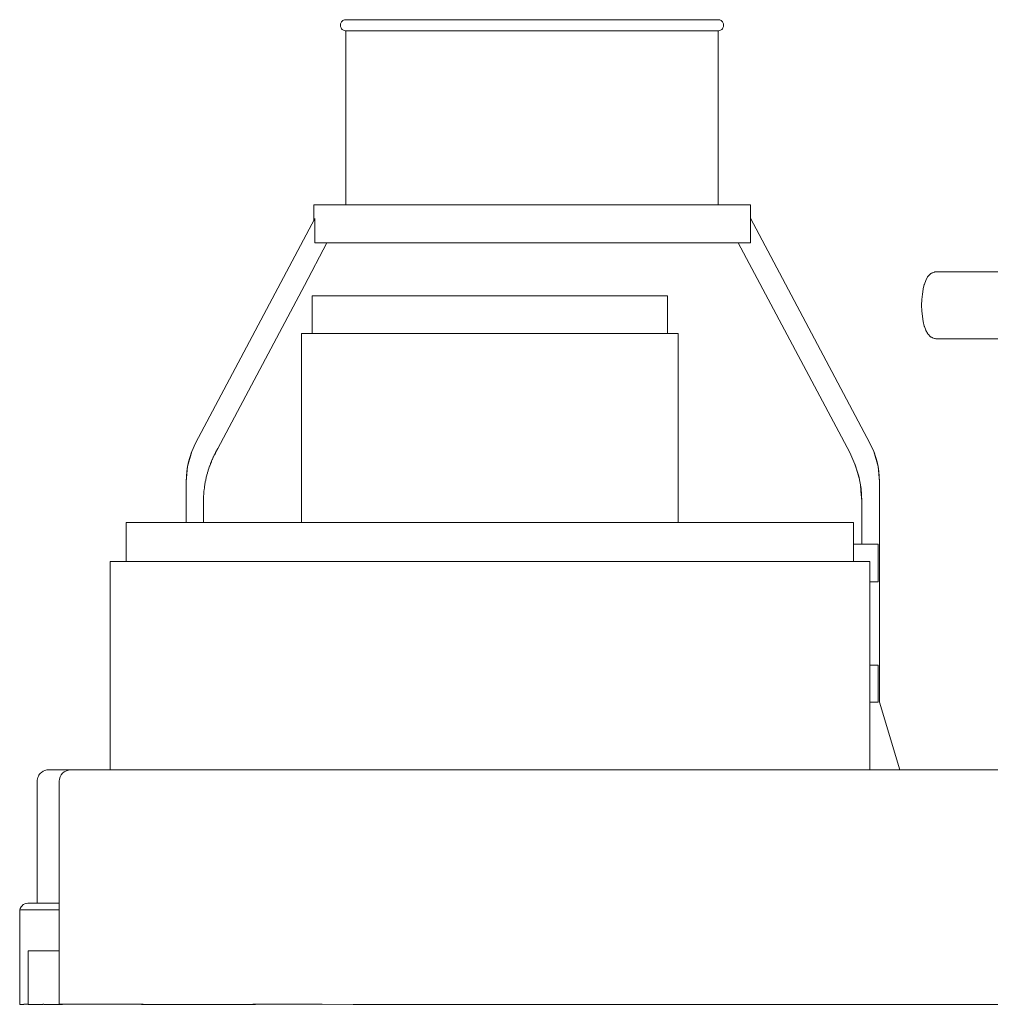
# Model space of a CAD drawing. Header units: millimetres. Extents: x -177 to 250, y 247 to 642.
# Tile 2 of 4: x -156 to -27, y 503 to 634. Entities that reach past the tile are written whole.
import ezdxf

# ---------------------------------------------------------------- set-up
doc = ezdxf.new("R2010")
doc.units = ezdxf.units.MM
doc.header["$MEASUREMENT"] = 0
doc.layers.add('material 1', color=7, linetype='Continuous')

msp = doc.modelspace()

# ---------------------------------------------------------------- linework, layer by layer
at = {"layer": 'material 1', "color": 7, "linetype": 'Continuous', "lineweight": 0}
for p, q in [((-113.16, 633.18), (-113.14, 633.29)), ((-113.16, 633.07), (-113.16, 633.18)), ((-113.14, 632.96), (-113.16, 633.07)), ((-113.14, 633.29), (-113.11, 633.39)), ((-113.11, 632.86), (-113.14, 632.96)), ((-113.11, 633.39), (-113.06, 633.49)), ((-113.06, 632.76), (-113.11, 632.86)), ((-113.06, 633.49), (-113, 633.58)), ((-113, 632.66), (-113.06, 632.76)), ((-113, 633.58), (-112.92, 633.66)), ((-112.92, 633.66), (-112.84, 633.73)), ((-112.84, 633.73), (-112.75, 633.79)), ((-112.75, 633.79), (-112.64, 633.83)), ((-112.64, 633.83), (-112.54, 633.85)), ((-112.54, 633.85), (-112.43, 633.86)), ((-111.95, 633.86), (-112.43, 633.86)), ((-110.55, 633.86), (-111.95, 633.86)), ((-108.27, 633.86), (-110.55, 633.86)), ((-105.2, 633.86), (-108.27, 633.86)), ((-101.46, 633.86), (-105.2, 633.86)), ((-97.2, 633.86), (-101.46, 633.86)), ((-92.57, 633.86), (-97.2, 633.86)), ((-87.76, 633.86), (-92.57, 633.86)), ((-82.95, 633.86), (-87.76, 633.86)), ((-78.32, 633.86), (-82.95, 633.86)), ((-74.06, 633.86), (-78.32, 633.86)), ((-70.32, 633.86), (-74.06, 633.86)), ((-67.25, 633.86), (-70.32, 633.86)), ((-64.97, 633.86), (-67.25, 633.86)), ((-63.57, 633.86), (-64.97, 633.86)), ((-63.1, 633.86), (-63.57, 633.86)), ((-62.99, 633.85), (-63.1, 633.86)), ((-62.88, 633.83), (-62.99, 633.85)), ((-62.78, 633.79), (-62.88, 633.83)), ((-62.68, 633.73), (-62.78, 633.79)), ((-62.6, 633.66), (-62.68, 633.73)), ((-62.52, 633.58), (-62.6, 633.66)), ((-62.46, 633.49), (-62.52, 633.58)), ((-62.52, 632.66), (-62.46, 632.76)), ((-62.41, 633.39), (-62.46, 633.49)), ((-62.46, 632.76), (-62.41, 632.86)), ((-62.38, 633.29), (-62.41, 633.39)), ((-62.41, 632.86), (-62.38, 632.96)), ((-62.36, 633.18), (-62.38, 633.29)), ((-62.38, 632.96), (-62.36, 633.07)), ((-62.36, 633.07), (-62.36, 633.18)), ((-112.92, 632.58), (-113, 632.66)), ((-112.84, 632.52), (-112.92, 632.58)), ((-112.75, 632.46), (-112.84, 632.52)), ((-112.64, 632.42), (-112.75, 632.46)), ((-112.54, 632.4), (-112.64, 632.42)), ((-112.43, 632.39), (-112.54, 632.4)), ((-112.43, 609.31), (-112.43, 632.39)), ((-112.43, 632.39), (-111.95, 632.39)), ((-111.95, 632.39), (-110.55, 632.39)), ((-110.55, 632.39), (-108.27, 632.39)), ((-108.27, 632.39), (-105.2, 632.39)), ((-105.2, 632.39), (-101.46, 632.39)), ((-101.46, 632.39), (-97.2, 632.39)), ((-97.2, 632.39), (-92.57, 632.39)), ((-92.57, 632.39), (-87.76, 632.39)), ((-87.76, 632.39), (-82.95, 632.39)), ((-82.95, 632.39), (-78.32, 632.39)), ((-78.32, 632.39), (-74.06, 632.39)), ((-74.06, 632.39), (-70.32, 632.39)), ((-70.32, 632.39), (-70.32, 632.39)), ((-70.32, 632.39), (-67.25, 632.39)), ((-67.25, 632.39), (-67.25, 632.39)), ((-67.25, 632.39), (-64.97, 632.39)), ((-64.97, 632.39), (-64.97, 632.39)), ((-64.97, 632.39), (-63.57, 632.39)), ((-63.57, 632.39), (-63.57, 632.39)), ((-63.57, 632.39), (-63.1, 632.39)), ((-63.1, 632.39), (-62.99, 632.4)), ((-63.1, 609.31), (-63.1, 632.39)), ((-62.99, 632.4), (-62.88, 632.42)), ((-62.88, 632.42), (-62.78, 632.46)), ((-62.78, 632.46), (-62.68, 632.52)), ((-62.68, 632.52), (-62.6, 632.58)), ((-62.6, 632.58), (-62.52, 632.66)), ((-116.7, 607.2), (-116.7, 609.31)), ((-116.7, 609.31), (-116.15, 609.31)), ((-116.15, 609.31), (-114.5, 609.31)), ((-114.5, 609.31), (-111.83, 609.31)), ((-111.83, 609.31), (-108.23, 609.31)), ((-108.23, 609.31), (-103.84, 609.31)), ((-103.84, 609.31), (-98.84, 609.31)), ((-98.84, 609.31), (-93.41, 609.31)), ((-93.41, 609.31), (-87.76, 609.31)), ((-87.76, 609.31), (-82.12, 609.31)), ((-82.12, 609.31), (-76.69, 609.31)), ((-76.69, 609.31), (-71.68, 609.31)), ((-71.68, 609.31), (-67.3, 609.31)), ((-67.3, 609.31), (-63.7, 609.31)), ((-63.7, 609.31), (-61.02, 609.31)), ((-61.02, 609.31), (-59.38, 609.31)), ((-59.38, 609.31), (-58.82, 609.31)), ((-58.82, 607.56), (-58.82, 609.31)), ((-132.36, 577.75), (-116.54, 607.5)), ((-58.82, 604.28), (-58.82, 607.56)), ((-58.82, 607.56), (-42.97, 577.75)), ((-116.54, 604.28), (-116.15, 604.28)), ((-116.15, 604.28), (-114.5, 604.28)), ((-114.5, 604.28), (-111.83, 604.28)), ((-111.83, 604.28), (-108.23, 604.28)), ((-108.23, 604.28), (-103.84, 604.28)), ((-103.84, 604.28), (-98.84, 604.28)), ((-98.84, 604.28), (-93.41, 604.28)), ((-93.41, 604.28), (-87.76, 604.28)), ((-87.76, 604.28), (-82.12, 604.28)), ((-82.12, 604.28), (-76.69, 604.28)), ((-76.69, 604.28), (-71.68, 604.28)), ((-71.68, 604.28), (-67.3, 604.28)), ((-67.3, 604.28), (-63.7, 604.28)), ((-63.7, 604.28), (-61.02, 604.28)), ((-61.02, 604.28), (-59.38, 604.28)), ((-45.65, 576.5), (-60.42, 604.28)), ((-59.38, 604.28), (-58.98, 604.28)), ((-58.98, 604.28), (-58.82, 604.28)), ((-34.98, 600.15), (-35.21, 599.91)), ((-34.98, 600.15), (-34.94, 600.19)), ((-34.94, 600.19), (-34.89, 600.22)), ((-34.89, 600.22), (-34.84, 600.25)), ((-34.84, 600.25), (-34.78, 600.28)), ((-34.78, 600.28), (-34.73, 600.31)), ((-34.73, 600.31), (-34.67, 600.33)), ((-34.42, 600.41), (-34.67, 600.33)), ((-34.42, 600.41), (-34.36, 600.43)), ((-34.36, 600.43), (-34.3, 600.44)), ((-34.3, 600.44), (-34.24, 600.44)), ((-34.24, 600.44), (-34.18, 600.45)), ((-34.18, 600.45), (-19.85, 600.46)), ((-35.77, 598.78), (-35.75, 598.82)), ((-35.57, 599.31), (-35.75, 598.82)), ((-35.57, 599.31), (-35.55, 599.35)), ((-35.35, 599.73), (-35.55, 599.35)), ((-35.35, 599.73), (-35.32, 599.77)), ((-35.32, 599.77), (-35.29, 599.82)), ((-35.29, 599.82), (-35.25, 599.87)), ((-35.25, 599.87), (-35.21, 599.91)), ((-36.02, 597.49), (-36.08, 596.77)), ((-35.92, 598.15), (-36.02, 597.49)), ((-35.92, 598.15), (-35.91, 598.18)), ((-35.77, 598.78), (-35.91, 598.18)), ((-116.91, 597.26), (-116.52, 597.26)), ((-116.91, 597.26), (-116.91, 592.26)), ((-116.52, 597.26), (-115.26, 597.26)), ((-115.26, 597.26), (-114.28, 597.26)), ((-114.28, 597.26), (-113.07, 597.26)), ((-113.07, 597.26), (-111.64, 597.26)), ((-111.64, 597.26), (-110.01, 597.26)), ((-110.01, 597.26), (-108.2, 597.26)), ((-108.2, 597.26), (-106.24, 597.26)), ((-106.24, 597.26), (-104.17, 597.26)), ((-104.17, 597.26), (-102.02, 597.26)), ((-102.02, 597.26), (-97.64, 597.26)), ((-97.64, 597.26), (-93.35, 597.26)), ((-93.35, 597.26), (-89.07, 597.26)), ((-89.07, 597.26), (-84.68, 597.26)), ((-84.68, 597.26), (-82.53, 597.26)), ((-82.53, 597.26), (-80.46, 597.26)), ((-80.46, 597.26), (-78.5, 597.26)), ((-78.5, 597.26), (-76.7, 597.26)), ((-76.7, 597.26), (-75.06, 597.26)), ((-75.06, 597.26), (-73.64, 597.26)), ((-73.64, 597.26), (-72.43, 597.26)), ((-72.43, 597.26), (-71.45, 597.26)), ((-71.45, 597.26), (-70.19, 597.26)), ((-70.19, 597.26), (-69.8, 597.26)), ((-69.8, 592.26), (-69.8, 597.26)), ((-36.08, 596.77), (-36.11, 596.02)), ((-36.08, 596.76), (-36.11, 596.02)), ((-36.08, 596.76), (-36.08, 596.77)), ((-36.11, 596.02), (-36.11, 596.02)), ((-36.08, 595.28), (-36.11, 596.01)), ((-36.08, 595.28), (-36.08, 595.27)), ((-36.08, 595.27), (-36.08, 595.27)), ((-36.08, 595.27), (-36.02, 594.55)), ((-36.02, 594.55), (-35.92, 593.89)), ((-35.92, 593.89), (-35.91, 593.85)), ((-35.91, 593.85), (-35.77, 593.26)), ((-118.31, 592.26), (-117.9, 592.26)), ((-118.31, 567.26), (-118.31, 592.26)), ((-117.9, 592.26), (-117.35, 592.26)), ((-117.35, 592.26), (-116.56, 592.26)), ((-116.56, 592.26), (-115.53, 592.26)), ((-115.53, 592.26), (-114.25, 592.26)), ((-114.25, 592.26), (-112.73, 592.26)), ((-112.73, 592.26), (-111, 592.26)), ((-111, 592.26), (-109.09, 592.26)), ((-109.09, 592.26), (-107.01, 592.26)), ((-107.01, 592.26), (-104.82, 592.26)), ((-104.82, 592.26), (-102.54, 592.26)), ((-102.54, 592.26), (-100.22, 592.26)), ((-100.22, 592.26), (-97.89, 592.26)), ((-97.89, 592.26), (-93.35, 592.26)), ((-93.35, 592.26), (-88.81, 592.26)), ((-88.81, 592.26), (-86.48, 592.26)), ((-86.48, 592.26), (-84.16, 592.26)), ((-84.16, 592.26), (-81.89, 592.26)), ((-81.89, 592.26), (-79.69, 592.26)), ((-79.69, 592.26), (-77.62, 592.26)), ((-77.62, 592.26), (-75.7, 592.26)), ((-75.7, 592.26), (-73.97, 592.26)), ((-73.97, 592.26), (-72.46, 592.26)), ((-72.46, 592.26), (-71.18, 592.26)), ((-71.18, 592.26), (-70.14, 592.26)), ((-70.14, 592.26), (-69.35, 592.26)), ((-69.35, 592.26), (-68.81, 592.26)), ((-68.81, 592.26), (-68.39, 592.26)), ((-68.39, 592.26), (-68.39, 567.26)), ((-35.77, 593.26), (-35.75, 593.22)), ((-35.75, 593.22), (-35.57, 592.73)), ((-35.57, 592.73), (-35.55, 592.68)), ((-35.55, 592.68), (-35.35, 592.31)), ((-35.35, 592.31), (-35.32, 592.26)), ((-35.32, 592.26), (-35.29, 592.22)), ((-35.29, 592.22), (-35.25, 592.17)), ((-35.25, 592.17), (-35.21, 592.13)), ((-35.21, 592.13), (-34.98, 591.89)), ((-34.98, 591.89), (-34.94, 591.85)), ((-34.94, 591.85), (-34.89, 591.82)), ((-34.89, 591.82), (-34.84, 591.78)), ((-34.84, 591.78), (-34.78, 591.76)), ((-34.78, 591.76), (-34.73, 591.73)), ((-34.73, 591.73), (-34.67, 591.71)), ((-34.67, 591.71), (-34.42, 591.63)), ((-34.42, 591.63), (-34.36, 591.61)), ((-34.36, 591.61), (-34.3, 591.6)), ((-34.3, 591.6), (-34.24, 591.59)), ((-34.24, 591.59), (-34.18, 591.59)), ((-34.18, 591.59), (-19.85, 591.58)), ((-133.44, 574.64), (-132.87, 576.66)), ((-132.87, 576.66), (-132.9, 576.56)), ((-132.87, 576.66), (-132.36, 577.75)), ((-42.97, 577.75), (-42.46, 576.66)), ((-42.46, 576.66), (-42.42, 576.56)), ((-42.46, 576.66), (-41.88, 574.64)), ((-132.9, 576.56), (-133.3, 575.29)), ((-132.9, 576.56), (-132.9, 576.56)), ((-44.96, 574.99), (-45.65, 576.5)), ((-42.42, 576.56), (-42.42, 576.56)), ((-42.02, 575.29), (-42.42, 576.56)), ((-133.62, 572.67), (-133.44, 574.64)), ((-133.44, 574.64), (-133.54, 573.99)), ((-133.44, 574.64), (-133.3, 575.29)), ((-133.3, 575.29), (-133.3, 575.29)), ((-44.46, 573.39), (-44.96, 574.99)), ((-41.88, 574.64), (-42.02, 575.29)), ((-42.02, 575.29), (-42.02, 575.29)), ((-41.88, 574.64), (-41.78, 573.99)), ((-41.88, 574.64), (-41.7, 572.67)), ((-133.62, 572.67), (-133.54, 573.99)), ((-133.54, 573.99), (-133.54, 573.99)), ((-44.46, 573.39), (-44.46, 573.39)), ((-44.15, 571.74), (-44.46, 573.39)), ((-41.78, 573.99), (-41.7, 572.67)), ((-41.78, 573.99), (-41.78, 573.99)), ((-133.62, 567.26), (-133.62, 572.67)), ((-44.15, 571.74), (-44.15, 571.74)), ((-44.05, 570.08), (-44.15, 571.74)), ((-41.7, 572.67), (-41.7, 543.45)), ((-44.05, 570.08), (-44.13, 570.95)), ((-44.05, 564.38), (-44.05, 570.08)), ((-141.57, 567.26), (-141.38, 567.26)), ((-141.57, 567.26), (-141.57, 562.08)), ((-141.38, 567.26), (-140.77, 567.26)), ((-140.77, 567.26), (-139.71, 567.26)), ((-139.71, 567.26), (-138.19, 567.26)), ((-138.19, 567.26), (-136.19, 567.26)), ((-136.19, 567.26), (-133.71, 567.26)), ((-133.71, 567.26), (-130.79, 567.26)), ((-130.79, 567.26), (-127.45, 567.26)), ((-127.45, 567.26), (-123.75, 567.26)), ((-123.75, 567.26), (-119.74, 567.26)), ((-119.74, 567.26), (-115.5, 567.26)), ((-115.5, 567.26), (-111.1, 567.26)), ((-111.1, 567.26), (-106.62, 567.26)), ((-106.62, 567.26), (-102.13, 567.26)), ((-102.13, 567.26), (-97.69, 567.26)), ((-97.69, 567.26), (-93.35, 567.26)), ((-93.35, 567.26), (-89.02, 567.26)), ((-89.02, 567.26), (-84.58, 567.26)), ((-84.58, 567.26), (-80.08, 567.26)), ((-80.08, 567.26), (-75.6, 567.26)), ((-75.6, 567.26), (-71.2, 567.26)), ((-71.2, 567.26), (-66.97, 567.26)), ((-66.97, 567.26), (-62.96, 567.26)), ((-62.96, 567.26), (-59.25, 567.26)), ((-59.25, 567.26), (-55.92, 567.26)), ((-55.92, 567.26), (-52.99, 567.26)), ((-52.99, 567.26), (-50.52, 567.26)), ((-50.52, 567.26), (-48.52, 567.26)), ((-48.52, 567.26), (-46.99, 567.26)), ((-46.99, 567.26), (-45.94, 567.26)), ((-45.94, 567.26), (-45.33, 567.26)), ((-45.33, 567.26), (-45.13, 567.26)), ((-45.13, 562.08), (-45.13, 567.26)), ((-45.13, 564.38), (-42.59, 564.38)), ((-42.59, 564.38), (-41.87, 564.38)), ((-143.7, 562.08), (-143.5, 562.08)), ((-143.7, 534.47), (-143.7, 562.08)), ((-143.5, 562.08), (-142.86, 562.08)), ((-142.86, 562.08), (-141.76, 562.08)), ((-141.76, 562.08), (-140.17, 562.08)), ((-140.17, 562.08), (-138.08, 562.08)), ((-138.08, 562.08), (-135.49, 562.08)), ((-135.49, 562.08), (-132.44, 562.08)), ((-132.44, 562.08), (-128.95, 562.08)), ((-128.95, 562.08), (-125.09, 562.08)), ((-125.09, 562.08), (-120.9, 562.08)), ((-120.9, 562.08), (-116.48, 562.08)), ((-116.48, 562.08), (-111.89, 562.08)), ((-111.89, 562.08), (-107.21, 562.08)), ((-107.21, 562.08), (-102.51, 562.08)), ((-102.51, 562.08), (-97.88, 562.08)), ((-97.88, 562.08), (-93.35, 562.08)), ((-93.35, 562.08), (-88.83, 562.08)), ((-88.83, 562.08), (-84.19, 562.08)), ((-84.19, 562.08), (-79.5, 562.08)), ((-79.5, 562.08), (-74.82, 562.08)), ((-74.82, 562.08), (-70.23, 562.08)), ((-70.23, 562.08), (-65.8, 562.08)), ((-65.8, 562.08), (-61.62, 562.08)), ((-61.62, 562.08), (-57.75, 562.08)), ((-57.75, 562.08), (-54.26, 562.08)), ((-54.26, 562.08), (-51.21, 562.08)), ((-51.21, 562.08), (-48.63, 562.08)), ((-48.63, 562.08), (-46.54, 562.08)), ((-46.54, 562.08), (-44.95, 562.08)), ((-44.95, 562.08), (-43.85, 562.08)), ((-43.85, 562.08), (-43.21, 562.08)), ((-43.21, 562.08), (-43, 562.08)), ((-43, 562.08), (-43, 534.47)), ((-43, 559.4), (-42.59, 559.4)), ((-42.59, 559.4), (-41.87, 559.4)), ((-43, 548.36), (-42.59, 548.36)), ((-42.59, 548.36), (-41.87, 548.36)), ((-43, 543.45), (-42.59, 543.45)), ((-42.59, 543.45), (-41.87, 543.45)), ((-41.7, 543.45), (-39.02, 534.47)), ((-153.2, 533.61), (-153.27, 533.45)), ((-153.12, 533.76), (-153.2, 533.61)), ((-153.03, 533.89), (-153.12, 533.76)), ((-152.91, 534.02), (-153.03, 533.89)), ((-152.79, 534.13), (-152.91, 534.02)), ((-152.58, 534.28), (-152.79, 534.13)), ((-152.34, 534.39), (-152.58, 534.28)), ((-152.09, 534.45), (-152.34, 534.39)), ((-151.83, 534.47), (-152.09, 534.45)), ((-151.22, 534.47), (-151.83, 534.47)), ((-149.81, 534.47), (-151.22, 534.47)), ((-150.18, 533.8), (-150.32, 533.54)), ((-149.99, 534.03), (-150.18, 533.8)), ((-149.76, 534.22), (-149.99, 534.03)), ((-149.81, 534.47), (-149.81, 534.47)), ((-148.91, 534.47), (-149.81, 534.47)), ((-149.49, 534.36), (-149.76, 534.22)), ((-149.21, 534.44), (-149.49, 534.36)), ((-148.91, 534.47), (-149.21, 534.44)), ((-148.51, 534.47), (-148.91, 534.47)), ((-147.06, 534.47), (-148.51, 534.47)), ((-144.29, 534.47), (-147.06, 534.47)), ((-140.17, 534.47), (-144.29, 534.47)), ((-134.8, 534.47), (-140.17, 534.47)), ((-134.8, 534.47), (-138.56, 534.45)), ((-138.56, 534.45), (-131.83, 534.45)), ((-134.8, 534.47), (-131.83, 534.45)), ((-128.42, 534.47), (-134.8, 534.47)), ((-134.8, 534.47), (-134.8, 534.47)), ((-128.42, 534.47), (-131.83, 534.45)), ((-131.83, 534.45), (-123.88, 534.45)), ((-128.42, 534.47), (-123.88, 534.45)), ((-121.34, 534.47), (-128.42, 534.47)), ((-128.42, 534.47), (-128.42, 534.47)), ((-123.88, 534.45), (-123.88, 534.45)), ((-113.94, 534.47), (-121.34, 534.47)), ((-106.58, 534.47), (-113.94, 534.47)), ((-106.58, 534.47), (-62.89, 534.47)), ((-76.14, 534.47), (-106.58, 534.47)), ((-62.89, 534.47), (-45.7, 534.47)), ((-45.7, 534.47), (-18.77, 534.47)), ((-153.34, 533.12), (-153.35, 532.96)), ((-153.35, 532.96), (-153.35, 529.47)), ((-153.31, 533.29), (-153.34, 533.12)), ((-153.27, 533.45), (-153.31, 533.29)), ((-150.4, 533.25), (-150.43, 532.96)), ((-150.43, 532.96), (-150.43, 529.47)), ((-150.32, 533.54), (-150.4, 533.25)), ((-153.35, 529.47), (-153.35, 516.79)), ((-150.43, 529.47), (-150.43, 503.4)), ((-155.2, 516.61), (-155.36, 516.47)), ((-155.01, 516.71), (-155.2, 516.61)), ((-155.2, 516.61), (-155.2, 516.61)), ((-155.19, 516.61), (-155.2, 516.61)), ((-155.12, 516.65), (-155.19, 516.61)), ((-155.19, 516.61), (-155.19, 516.61)), ((-154.81, 516.77), (-155.01, 516.71)), ((-155.01, 516.71), (-155.01, 516.71)), ((-155, 516.71), (-155.01, 516.71)), ((-154.9, 516.74), (-155, 516.71)), ((-155, 516.71), (-155, 516.71)), ((-155, 516.71), (-155, 516.71)), ((-154.6, 516.79), (-154.81, 516.77)), ((-154.8, 516.77), (-154.81, 516.77)), ((-154.6, 516.79), (-154.8, 516.77)), ((-154.8, 516.77), (-154.8, 516.77)), ((-154.6, 516.79), (-154.4, 516.79)), ((-154.4, 516.79), (-153.86, 516.79)), ((-153.86, 516.79), (-153.78, 516.79)), ((-153.78, 516.79), (-153.55, 516.79)), ((-153.55, 516.79), (-153.17, 516.79)), ((-152.68, 516.79), (-153.17, 516.79)), ((-152.68, 516.79), (-152.64, 516.79)), ((-152.64, 516.79), (-152, 516.79)), ((-152, 516.79), (-151.29, 516.79)), ((-151.29, 516.79), (-150.55, 516.79)), ((-150.55, 516.79), (-150.43, 516.79)), ((-155.66, 515.91), (-155.68, 515.71)), ((-155.68, 515.71), (-155.68, 503.4)), ((-155.6, 516.12), (-155.66, 515.92)), ((-155.6, 516.11), (-155.66, 515.92)), ((-155.66, 515.91), (-155.66, 515.92)), ((-151.65, 515.91), (-155.66, 515.91)), ((-155.66, 515.91), (-155.66, 515.91)), ((-155.66, 515.91), (-155.66, 515.91)), ((-155.5, 516.3), (-155.6, 516.12)), ((-155.6, 516.11), (-155.6, 516.12)), ((-155.6, 516.11), (-155.6, 516.11)), ((-155.6, 516.11), (-155.6, 516.11)), ((-155.36, 516.47), (-155.5, 516.31)), ((-155.5, 516.3), (-155.5, 516.31)), ((-155.5, 516.3), (-155.5, 516.3)), ((-155.36, 516.47), (-155.36, 516.47)), ((-150.72, 515.91), (-151.65, 515.91)), ((-150.72, 515.91), (-150.43, 515.91)), ((-154.57, 503.41), (-154.57, 510.51)), ((-154.57, 510.51), (-154.56, 510.51)), ((-154.51, 510.51), (-154.56, 510.51)), ((-153.59, 510.51), (-154.51, 510.51)), ((-152.4, 510.51), (-153.59, 510.51)), ((-150.94, 510.51), (-152.4, 510.51)), ((-150.43, 510.51), (-150.94, 510.51)), ((-150.43, 510.51), (-150.43, 510.51)), ((-155.12, 503.4), (-155.68, 503.4)), ((-155.12, 503.41), (-154.96, 503.41)), ((-155.12, 503.4), (-155.12, 503.4)), ((-154.96, 503.41), (-154.95, 503.41)), ((-154.94, 503.4), (-154.95, 503.4)), ((-154.94, 503.41), (-154.56, 503.41)), ((-154.94, 503.4), (-154.94, 503.4)), ((-154.56, 503.41), (-154.56, 503.41)), ((-154.56, 503.4), (-154.51, 503.4)), ((-154.56, 503.4), (-154.56, 503.4)), ((-154.51, 503.4), (-153.59, 503.4)), ((-153.59, 503.4), (-152.61, 503.4)), ((-152.53, 503.41), (-152.61, 503.41)), ((-152.47, 503.41), (-152.53, 503.41)), ((-152.47, 503.4), (-152.4, 503.4)), ((-152.4, 503.4), (-150.94, 503.4)), ((-150.94, 503.4), (-150.43, 503.4)), ((-150.02, 503.41), (-150.43, 503.41)), ((-150.43, 503.41), (-150.43, 503.41)), ((-150.43, 503.4), (-150.02, 503.4)), ((-150.02, 503.41), (-148.28, 503.41)), ((-150.02, 503.4), (-150.02, 503.4)), ((-148.28, 503.41), (-144.8, 503.41)), ((-144.8, 503.41), (-139.52, 503.41)), ((-139.52, 503.41), (-139.29, 503.41)), ((-139.52, 503.4), (-132.6, 503.4)), ((-139.52, 503.4), (-139.52, 503.4)), ((-132.6, 503.4), (-124.44, 503.4)), ((-124.79, 503.41), (-124.44, 503.41)), ((-124.44, 503.41), (-115.57, 503.41)), ((-124.44, 503.4), (-124.44, 503.4)), ((-115.57, 503.41), (-111.45, 503.4)), ((-111.45, 503.4), (-106.69, 503.4)), ((-106.69, 503.4), (-62.97, 503.4)), ((-62.97, 503.4), (-18.81, 503.4))]:
    msp.add_line(p, q, dxfattribs=at)
at = {"layer": 'material 1', "color": 7, "linetype": 'Continuous', "lineweight": 0, "flags": 128}
for points in [[(-116.7, 607.2), (-116.7, 607.2), (-116.7, 607.2)], [(-116.54, 607.5), (-116.54, 607.5), (-116.54, 604.28), (-116.54, 604.28)], [(-114.94, 604.28), (-117.93, 598.66), (-129.42, 577.04), (-129.7, 576.51), (-129.7, 576.5), (-129.71, 576.5), (-129.73, 576.44), (-129.85, 576.22), (-129.88, 576.16), (-129.99, 575.93), (-130.02, 575.88), (-130.12, 575.64), (-130.15, 575.59), (-130.25, 575.35), (-130.27, 575.29), (-130.37, 575.06), (-130.39, 575), (-130.39, 575), (-130.4, 574.99), (-130.48, 574.76), (-130.5, 574.7), (-130.59, 574.46), (-130.61, 574.4), (-130.68, 574.16), (-130.7, 574.1), (-130.78, 573.85), (-130.79, 573.79), (-130.86, 573.55), (-130.88, 573.49), (-130.9, 573.4), (-130.9, 573.38), (-130.94, 573.24), (-130.95, 573.18), (-131.01, 572.93), (-131.02, 572.87), (-131.07, 572.62), (-131.08, 572.55), (-131.12, 572.3), (-131.13, 572.24), (-131.17, 571.99), (-131.18, 571.93), (-131.2, 571.75), (-131.21, 571.67), (-131.22, 571.61), (-131.25, 571.36), (-131.25, 571.29), (-131.27, 571.04), (-131.28, 570.98), (-131.29, 570.72), (-131.29, 570.66), (-131.3, 570.4), (-131.3, 570.34), (-131.31, 570.12), (-131.31, 570.08), (-131.31, 569.73), (-131.31, 568.97), (-131.31, 567.26)], [(-44.98, 575.02), (-44.9, 574.77), (-44.9, 574.76), (-44.8, 574.47), (-44.8, 574.46), (-44.71, 574.17), (-44.71, 574.16), (-44.69, 574.11), (-44.62, 573.86), (-44.62, 573.85), (-44.53, 573.56), (-44.53, 573.55), (-44.44, 573.24), (-44.44, 573.24), (-44.41, 573.13)], [(-44.21, 572.03), (-44.21, 571.99), (-44.2, 571.99), (-44.18, 571.68), (-44.18, 571.67), (-44.16, 571.37), (-44.16, 571.36), (-44.14, 571.06), (-44.14, 571.04), (-44.13, 570.95), (-44.13, 570.95)], [(-41.87, 564.38), (-41.87, 564.38), (-41.87, 560.32), (-41.87, 559.4), (-41.87, 559.4)], [(-41.87, 548.36), (-41.87, 548.36), (-41.87, 545.31), (-41.87, 544.36), (-41.87, 543.45), (-41.87, 543.45)], [(-154.94, 503.41), (-154.94, 503.41), (-154.94, 503.4)], [(-152.61, 503.41), (-152.61, 503.4), (-152.61, 503.4)], [(-152.47, 503.4), (-152.47, 503.4), (-152.47, 503.41)]]:
    msp.add_lwpolyline(points, dxfattribs=at)

doc.saveas('drawing.dxf')
